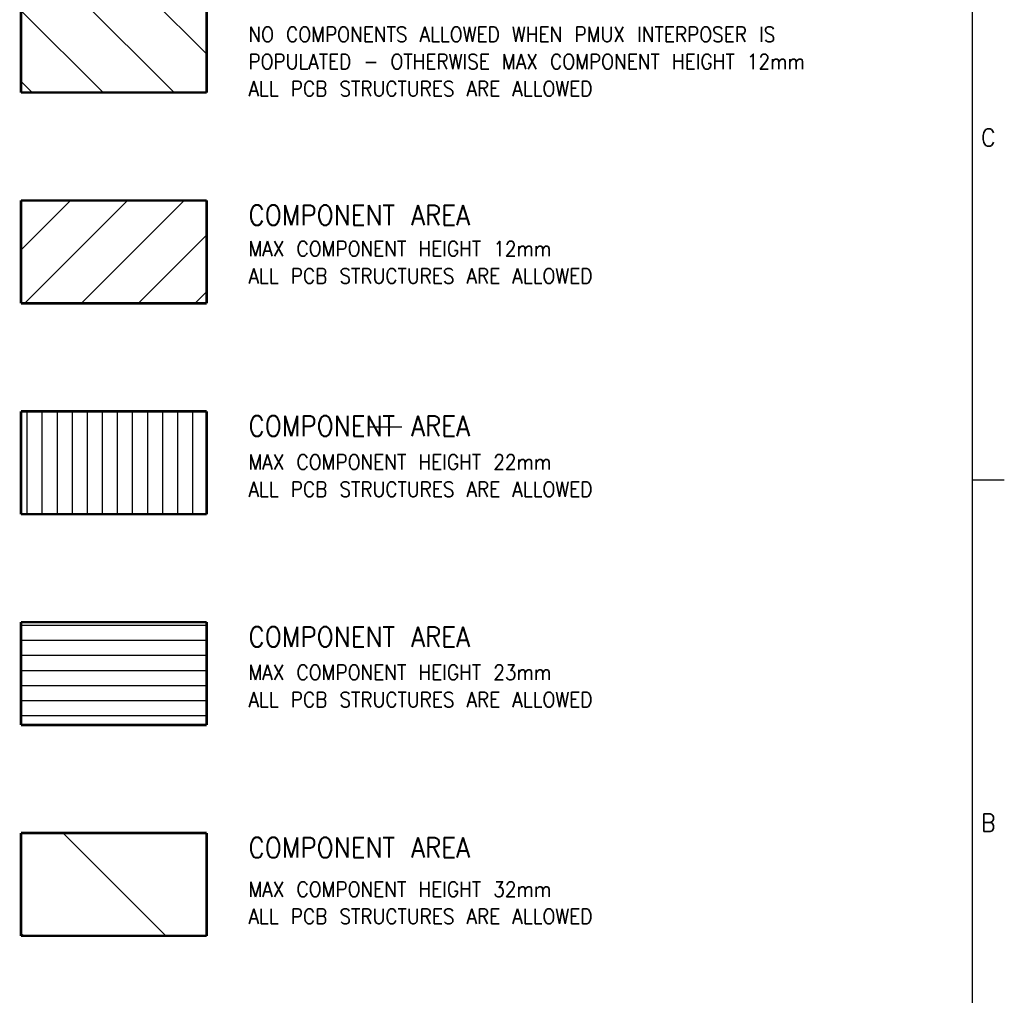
# Model space of a CAD drawing. Header units: inches. Extents: x 71 to 912, y 11 to 605.
# Tile 93 of 94: x 716 to 912, y 205 to 400. Entities that reach past the tile are written whole.
import ezdxf

# ---------------------------------------------------------------- set-up
doc = ezdxf.new("R2010")
doc.units = ezdxf.units.IN
doc.layers.add('1', color=7, linetype='Continuous')
doc.styles.add('CONVERTER_11', font='txt.shx', dxfattribs={"width": 0.9})

# ---------------------------------------------------------------- blocks, each defined once
blk = doc.blocks.new('Drawing_Grid_Zones__6', base_point=(76.9653551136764, 17.25000004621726))
at = {"layer": '1', "color": 4, "linetype": 'Continuous'}
for p, q in [((791.6153551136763, 318.4250000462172), (785.2653551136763, 318.4250000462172)), ((911.6153551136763, 307.9000000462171), (905.2653551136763, 307.9000000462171))]:
    blk.add_line(p, q, dxfattribs=at)
at = {"layer": '1', "color": 4, "char_height": 3.5, "attachment_point": 5, "line_spacing_factor": 1.08043217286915, "style": 'CONVERTER_11'}
for s, insert in [('C', (908.4403551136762, 376.1625000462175)), ('B', (908.4403551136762, 239.6375000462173))]:
    blk.add_mtext(s, dxfattribs=dict(at, insert=insert))
blk = doc.blocks.new('A1_Size_Verigy_Frame__7', base_point=(76.9653551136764, 17.25000004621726))
at = {"layer": '1', "color": 7, "linetype": 'Continuous'}
blk.add_line((905.2653551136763, 20.25000004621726), (905.2653551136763, 595.5500000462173), dxfattribs=at)
at = {"layer": '1'}
blk.add_blockref('Drawing_Grid_Zones__6', (76.9653551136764, 17.25000004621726), dxfattribs=at)

msp = doc.modelspace()

# ---------------------------------------------------------------- hatches: boundary and pattern name
at = {"layer": '1', "linetype": 'Continuous'}
h = msp.add_hatch(dxfattribs=at)
h.set_pattern_fill('_USER', color=5, scale=10, angle=135, pattern_type=0)
h.set_pattern_definition([(135, (0, 0), (-7.071067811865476, -7.071067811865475), [])])
h.paths.add_polyline_path([(752.750400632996, 405.6087139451), (752.750400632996, 385.1087139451), (715.750400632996, 385.1087139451), (715.750400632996, 405.6087139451)])
h = msp.add_hatch(dxfattribs=at)
h.set_pattern_fill('_USER', color=6, scale=8, angle=45, pattern_type=0)
h.set_pattern_definition([(45, (0, 0), (-5.65685424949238, 5.656854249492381), [])])
h.paths.add_polyline_path([(752.750400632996, 363.6087139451), (752.750400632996, 343.1087139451), (715.750400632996, 343.1087139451), (715.750400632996, 363.6087139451)])
h = msp.add_hatch(dxfattribs=at)
h.set_pattern_fill('_USER', color=5, scale=3, angle=90.00000000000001, pattern_type=0)
h.set_pattern_definition([(90.00000000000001, (0, 0), (-3, -1.1e-15), [])])
h.paths.add_polyline_path([(752.750400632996, 321.6087139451), (752.750400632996, 301.1087139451), (715.750400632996, 301.1087139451), (715.750400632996, 321.6087139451)])
h = msp.add_hatch(dxfattribs=at)
h.set_pattern_fill('_USER', color=6, scale=3, pattern_type=0)
h.set_pattern_definition([(0, (0, 0), (0, 3), [])])
h.paths.add_polyline_path([(752.750400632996, 279.6087139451), (752.750400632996, 259.1087139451), (715.750400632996, 259.1087139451), (715.750400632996, 279.6087139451)])
h = msp.add_hatch(dxfattribs=at)
h.set_pattern_fill('_USER', color=3, scale=20, angle=135, pattern_type=0)
h.set_pattern_definition([(135, (0, 0), (-14.14213562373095, -14.14213562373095), [])])
h.paths.add_polyline_path([(752.750400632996, 237.6087139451), (752.750400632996, 217.1087139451), (715.750400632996, 217.1087139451), (715.750400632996, 237.6087139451)])

# ---------------------------------------------------------------- linework, layer by layer
at = {"layer": '1', "color": 7, "linetype": 'Continuous', "const_width": 0.5}
for points in [[(715.750400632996, 385.1087139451), (715.750400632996, 405.6087139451)], [(752.750400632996, 405.6087139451), (752.750400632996, 385.1087139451)], [(752.750400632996, 385.1087139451), (715.750400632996, 385.1087139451)], [(715.750400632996, 363.6087139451), (752.750400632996, 363.6087139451)], [(715.750400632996, 343.1087139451), (715.750400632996, 363.6087139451)], [(752.750400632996, 363.6087139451), (752.750400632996, 343.1087139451)], [(752.750400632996, 343.1087139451), (715.750400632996, 343.1087139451)], [(715.750400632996, 321.6087139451), (752.750400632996, 321.6087139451)], [(715.750400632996, 301.1087139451), (715.750400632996, 321.6087139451)], [(752.750400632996, 321.6087139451), (752.750400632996, 301.1087139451)], [(752.750400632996, 301.1087139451), (715.750400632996, 301.1087139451)], [(715.750400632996, 279.6087139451), (752.750400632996, 279.6087139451)], [(715.750400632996, 259.1087139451), (715.750400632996, 279.6087139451)], [(752.750400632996, 279.6087139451), (752.750400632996, 259.1087139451)], [(752.750400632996, 259.1087139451), (715.750400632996, 259.1087139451)], [(715.750400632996, 237.6087139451), (752.750400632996, 237.6087139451)], [(715.750400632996, 217.1087139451), (715.750400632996, 237.6087139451)], [(752.750400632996, 237.6087139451), (752.750400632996, 217.1087139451)], [(752.750400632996, 217.1087139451), (715.750400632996, 217.1087139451)]]:
    msp.add_lwpolyline(points, dxfattribs=at)

# ---------------------------------------------------------------- block references
msp.add_blockref('A1_Size_Verigy_Frame__7', (76.9653551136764, 17.25000004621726))

# ---------------------------------------------------------------- texts
at = {"layer": '1', "color": 3, "style": 'CONVERTER_11', "width": 0.9}
for p in [(761.068924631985, 358.68567805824), (761.068924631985, 316.68567805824), (761.068924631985, 274.68567805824), (761.068924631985, 232.68567805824)]:
    msp.add_text('COMPONENT AREA', height=4, dxfattribs=at).set_placement(p)
at = {"layer": '1', "color": 3, "char_height": 3, "attachment_point": 7, "line_spacing_factor": 1.08043217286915, "style": 'CONVERTER_11'}
for s, insert in [('NO COMPONENTS ALLOWED WHEN PMUX INTERPOSER IS\\PPOPULATED - OTHERWISE MAX COMPONENT HEIGHT 12mm\\PALL PCB STRUCTURES ARE ALLOWED', (761.068924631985, 384.38567805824)), ('MAX COMPONENT HEIGHT 12mm\\PALL PCB STRUCTURES ARE ALLOWED', (761.068924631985, 347.08567805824)), ('MAX COMPONENT HEIGHT 22mm\\PALL PCB STRUCTURES ARE ALLOWED', (761.068924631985, 304.58567805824)), ('MAX COMPONENT HEIGHT 23mm\\PALL PCB STRUCTURES ARE ALLOWED', (761.068924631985, 262.68567805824)), ('MAX COMPONENT HEIGHT 32mm\\PALL PCB STRUCTURES ARE ALLOWED', (761.068924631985, 219.48567805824))]:
    msp.add_mtext(s, dxfattribs=dict(at, insert=insert))

doc.saveas('drawing.dxf')
